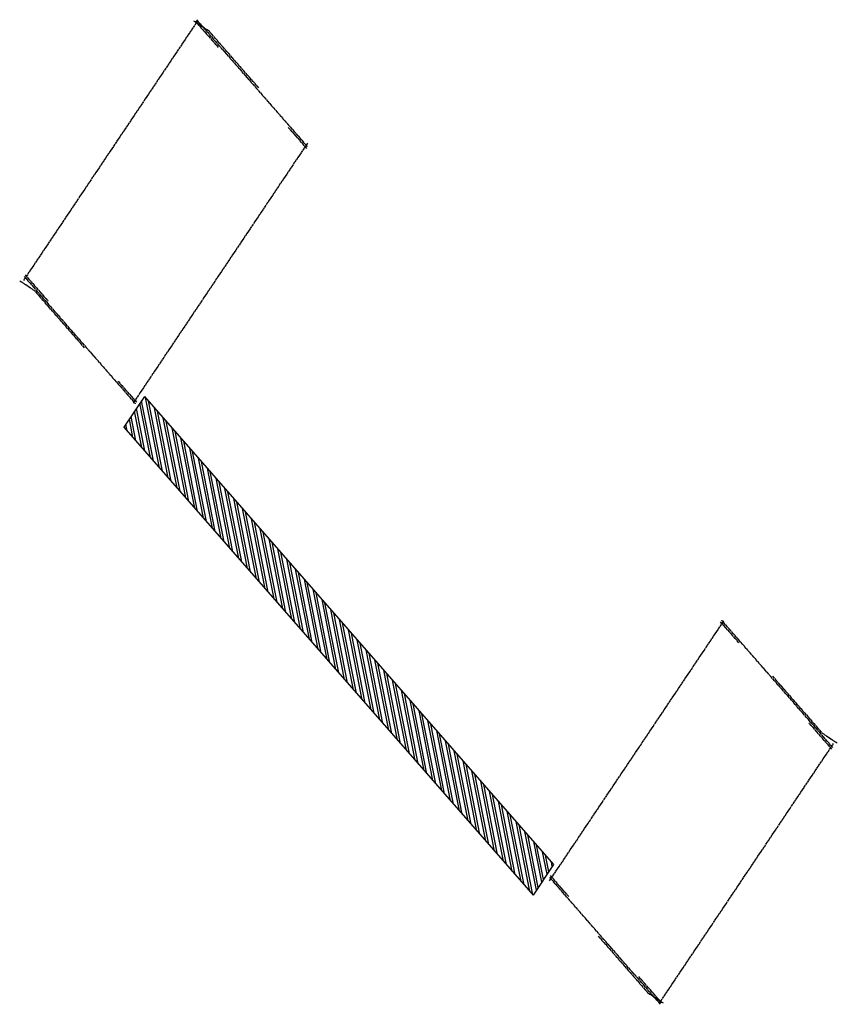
# Model space of a CAD drawing. Header units: inches. Extents: x 26089923 to 26090380, y 7484340 to 7484891.
import ezdxf

# ---------------------------------------------------------------- set-up
doc = ezdxf.new("R2010")
doc.units = ezdxf.units.IN
doc.header["$MEASUREMENT"] = 0
doc.linetypes.add('brebarpr', pattern=[1.5625, 1.5, -0.0625])
doc.layers.add('BR_P_Gen_Joint_Filler', color=2, linetype='Continuous')
doc.layers.add('BR_P_Rail_Reinforcing', color=30, linetype='brebarpr')

msp = doc.modelspace()

# ---------------------------------------------------------------- hatches: boundary and pattern name
at = {"layer": 'BR_P_Gen_Joint_Filler', "transparency": 33554559}
h = msp.add_hatch(dxfattribs=at)
h.set_pattern_fill('ANSI32', color=256, scale=10)
h.set_pattern_definition([(101.1527, (26089926.841, 7484280.534), (-3.679182, -0.725343), []), (101.1527, (26089927.8255, 7484282.002), (-3.679182, -0.725343), [])])
h.paths.add_polyline_path([(26089992.78, 7484680.48), (26089981.25, 7484663.28), (26090210.16, 7484401.36), (26090221.69, 7484418.56)])

# ---------------------------------------------------------------- linework, layer by layer
at = {"layer": 'BR_P_Gen_Joint_Filler'}
for p, q in [((26089992.78, 7484680.48), (26089981.25, 7484663.28)), ((26089992.78, 7484680.48), (26090221.69, 7484418.56)), ((26089981.25, 7484663.28), (26090210.16, 7484401.36)), ((26090221.69, 7484418.56), (26090210.16, 7484401.36))]:
    msp.add_line(p, q, dxfattribs=at)
at = {"layer": 'BR_P_Rail_Reinforcing'}
for p, q in [((26090029.06, 7484884.69), (26090020.43, 7484890.48)), ((26090056.7, 7484853.07), (26090029.06, 7484884.69)), ((26089931.56, 7484739.3), (26089922.93, 7484745.09)), ((26089959.2, 7484707.68), (26089931.56, 7484739.3)), ((26090344.13, 7484523.87), (26090371.77, 7484492.24)), ((26090371.77, 7484492.24), (26090380.4, 7484486.45)), ((26090246.62, 7484378.48), (26090274.26, 7484346.85)), ((26090274.26, 7484346.85), (26090282.9, 7484341.06))]:
    msp.add_line(p, q, dxfattribs=at)
for points in [[(26090022.56, 7484890.76), (26089925, 7484745.29)], [(26090021.79, 7484891.27), (26090084, 7484820.09)], [(26090021.21, 7484890.41), (26090034.03, 7484875.75)], [(26090073.2, 7484830.92), (26090083.42, 7484819.23)], [(26090083.9, 7484822.1), (26089986.34, 7484676.62)], [(26089925.42, 7484747.56), (26089987.62, 7484676.39)], [(26089925.99, 7484748.42), (26089938.81, 7484733.76)], [(26089977.98, 7484688.94), (26089988.2, 7484677.25)], [(26090219.43, 7484409.44), (26090316.99, 7484554.92)], [(26090377.91, 7484483.98), (26090315.7, 7484555.16)], [(26090325.35, 7484542.6), (26090315.13, 7484554.3)], [(26090377.33, 7484483.12), (26090364.52, 7484497.78)], [(26090280.76, 7484340.78), (26090378.33, 7484486.26)], [(26090281.54, 7484340.27), (26090219.33, 7484411.45)], [(26090230.12, 7484400.62), (26090219.91, 7484412.31)], [(26090282.11, 7484341.13), (26090269.3, 7484355.8)]]:
    msp.add_lwpolyline(points, dxfattribs=at)

doc.saveas('drawing.dxf')
